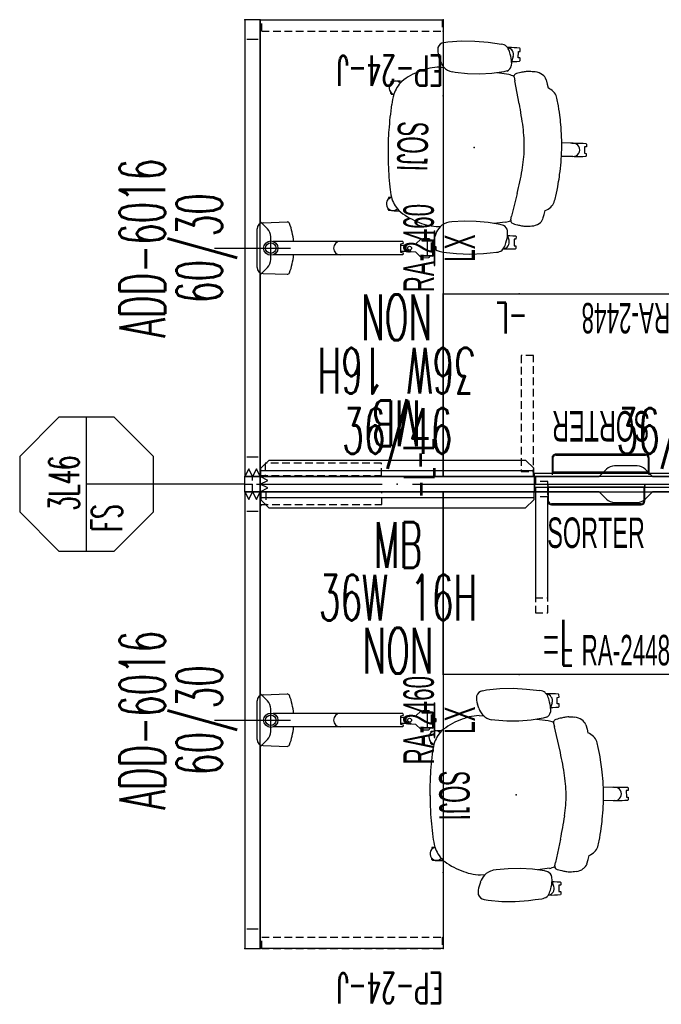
# Model space of a CAD drawing. Header units: inches. Extents: x 10 to 684, y -49 to 81.
# Tile 1 of 256: x 10 to 94, y -49 to 81. Entities that reach past the tile are written whole.
import ezdxf
from ezdxf.enums import TextEntityAlignment as Align

# ---------------------------------------------------------------- set-up
doc = ezdxf.new("R2010")
doc.units = ezdxf.units.IN
doc.header["$MEASUREMENT"] = 0
for name, pattern in [('DASHED', [0.8, 0.5, -0.3]), ('DASHEDX2', [1.5, 1, -0.5]), ('DOT', [1, 0.5, 0.5])]:
    doc.linetypes.add(name, pattern=pattern)
for name, color, linetype in [('A-FURN-P-COMP', 86, 'Continuous'), ('A-FURN-P-COMP-TEXT2', 86, 'Continuous'), ('A-FURN-P-COMP-TEXT_UTEXT', 7, 'Continuous'), ('A-FURN-P-ORGN', 86, 'Continuous'), ('A-FURN-P-ORGN-TEXT2', 86, 'Continuous'), ('A-FURN-P-PNLS', 5, 'Continuous'), ('A-FURN-P-PNLS-CON', 104, 'Continuous'), ('A-FURN-P-PNLS-CON-SYMBOL', 104, 'Continuous'), ('A-FURN-P-PNLS-CON-TEXT2', 104, 'Continuous'), ('A-FURN-P-PNLS-POWR', 230, 'Continuous'), ('A-FURN-P-PNLS-TEXT2', 5, 'Continuous'), ('A-FURN-P-SEAT', 12, 'Continuous'), ('A-FURN-P-SEAT-TEXT2', 12, 'Continuous'), ('A-FURN-P-TEXT_UTEXT', 7, 'Continuous'), ('A-FURN-P-VISUAL', 86, 'Continuous'), ('A-FURN-P-VISUAL-TEXT2', 86, 'Continuous'), ('A-FURN-P-VISUAL-TEXT3', 86, 'Continuous'), ('A-FURN-P-WKSF', 1, 'Continuous'), ('A-FURN-P-WKSF-ACC', 202, 'Continuous'), ('A-FURN-P-WKSF-ACC-TEXT2', 202, 'Continuous'), ('A-FURN-P-WKSF-SUPPORT', 202, 'Continuous'), ('A-FURN-P-WKSF-SUPPORT-TEXT2', 202, 'Continuous'), ('A-FURN-P-WKSF-TEXT2', 1, 'Continuous'), ('PSATTR', 7, 'Continuous')]:
    doc.layers.add(name, color=color, linetype=linetype)
doc.styles.add('0', font='TXT')
doc.styles.add('CAD_FNT', font='TXT.SHX', dxfattribs={"width": 0.6})
doc.styles.add('PMSymText', font='txt.shx', dxfattribs={"width": 0.65})
doc.styles.get("Standard").update_dxf_attribs({"font": 'arial.ttf'})

# ---------------------------------------------------------------- blocks, each defined once
blk = doc.blocks.new('FPW-3XX-B-2D')
at = {"layer": 'A-FURN-P-PNLS', "linetype": 'Continuous'}
for p, q in [((0, 2), (0, 0)), ((36, 2), (0, 2)), ((36, 0), (36, 2)), ((0, 0), (36, 0))]:
    blk.add_line(p, q, dxfattribs=at)
at = {"layer": 'A-FURN-P-PNLS'}
for p in [(0, 2), (36, 2), (0, 0), (0, 0), (18, 1), (36, 0)]:
    blk.add_point(p, dxfattribs=at)
at = {"layer": 'A-FURN-P-PNLS-POWR'}
for p, q in [((0, 1), (16, 1)), ((20, 1), (36, 1))]:
    blk.add_line(p, q, dxfattribs=at)
for p in [(4.05, 2), (31.95, 2), (4.05, 0), (31.95, 0)]:
    blk.add_point(p, dxfattribs=at)
at = {"layer": 'A-FURN-P-PNLS-TEXT2', "linetype": 'Continuous', "style": 'CAD_FNT', "width": 0.55, "flags": 8}
blk.add_attdef('ITEXT2', text='', height=6, dxfattribs=at).set_placement((18, 8), align=Align.MIDDLE_CENTER)
at = {"layer": 'A-FURN-P-TEXT_UTEXT', "style": 'PMSymText', "width": 0.65, "flags": 8}
for tag, p in [('PSUT1', (16.99, -7.3)), ('PSUT3', (16.99, -19.3))]:
    blk.add_attdef(tag, text='', height=4, dxfattribs=at).set_placement(p, align=Align.CENTER)
at = {"layer": 'A-FURN-P-TEXT_UTEXT', "style": 'PMSymText', "width": 0.65}
blk.add_attdef('PSUT2', text='', height=4, dxfattribs=at).set_placement((16.99, -13.3), align=Align.CENTER)
at = {"layer": 'PSATTR', "flags": 1}
for tag in ['PSON', 'PSMC', 'PSDH', 'PSPN', 'PSQT', 'PSEC', 'PST5', 'PST4', 'PST3', 'PST2', 'PST1']:
    blk.add_attdef(tag, text='', height=1, dxfattribs=at).set_placement((0, 0), align=Align.TOP_CENTER)
blk = doc.blocks.new('FNW-5XX-B-2D')
at = {"layer": 'A-FURN-P-PNLS', "linetype": 'Continuous'}
for p, q in [((0, 2), (0, 0)), ((60, 2), (0, 2)), ((60, 0), (60, 2)), ((0, 0), (60, 0))]:
    blk.add_line(p, q, dxfattribs=at)
at = {"layer": 'A-FURN-P-PNLS'}
for p in [(0, 2), (60, 2), (0, 0), (0, 0), (60, 0)]:
    blk.add_point(p, dxfattribs=at)
at = {"layer": 'A-FURN-P-PNLS-TEXT2', "linetype": 'Continuous', "style": 'CAD_FNT', "width": 0.55, "flags": 8}
blk.add_attdef('ITEXT2', text='', height=6, dxfattribs=at).set_placement((30, 8), align=Align.MIDDLE_CENTER)
at = {"layer": 'A-FURN-P-TEXT_UTEXT', "style": 'PMSymText', "width": 0.65, "flags": 8}
for tag, p in [('PSUT1', (28.99, -7.3)), ('PSUT3', (28.99, -19.3))]:
    blk.add_attdef(tag, text='', height=4, dxfattribs=at).set_placement(p, align=Align.CENTER)
at = {"layer": 'A-FURN-P-TEXT_UTEXT', "style": 'PMSymText', "width": 0.65}
blk.add_attdef('PSUT2', text='', height=4, dxfattribs=at).set_placement((28.99, -13.3), align=Align.CENTER)
at = {"layer": 'PSATTR', "flags": 1}
for tag in ['PSON', 'PSMC', 'PSDH', 'PSPN', 'PSQT', 'PSEC', 'PST5', 'PST4', 'PST3', 'PST2', 'PST1']:
    blk.add_attdef(tag, text='', height=1, dxfattribs=at).set_placement((0, 0), align=Align.TOP_CENTER)
blk = doc.blocks.new('E2XS-XX-2D')
at = {"layer": 'A-FURN-P-PNLS-CON'}
for p, q in [((0, 2), (-1, 1.5)), ((-1, 1.5), (0, 1)), ((0, 2), (2, 2)), ((0, 2), (0, 0)), ((2, 0), (2, 2)), ((3, 1.5), (2, 2)), ((2, 1), (3, 1.5)), ((0, 1), (-1, 0.5)), ((-1, 0.5), (0, 0)), ((0, 0), (0.5, -1)), ((0, 0), (2, 0)), ((0.5, -1), (1, 0)), ((1, 0), (1.5, -1)), ((1.5, -1), (2, 0)), ((3, 0.5), (2, 1)), ((2, 0), (3, 0.5))]:
    blk.add_line(p, q, dxfattribs=at)
at = {"layer": 'A-FURN-P-PNLS-CON', "linetype": 'DASHEDX2'}
for p, q in [((1, 2), (1, 0)), ((0, 1), (2, 1))]:
    blk.add_line(p, q, dxfattribs=at)
at = {"layer": 'A-FURN-P-PNLS-CON'}
for p in [(0, 2), (2, 2), (0, 0), (0, 0), (0, 0), (0, 0), (2, 0)]:
    blk.add_point(p, dxfattribs=at)
at = {"layer": 'A-FURN-P-PNLS-CON-SYMBOL'}
for p, q in [((-2.64, 31.56), (-7.78, 26.42)), ((4.64, 31.56), (-2.64, 31.56)), ((9.78, 26.42), (4.64, 31.56)), ((-7.78, 26.42), (-7.78, 19.14)), ((9.78, 19.14), (9.78, 26.42)), ((-7.78, 22.78), (9.78, 22.78)), ((1, 2), (1, 22.78)), ((-7.78, 19.14), (-2.64, 14)), ((4.64, 14), (9.78, 19.14)), ((-2.64, 14), (4.64, 14))]:
    blk.add_line(p, q, dxfattribs=at)
at = {"layer": 'A-FURN-P-PNLS-CON-TEXT2', "style": 'CAD_FNT', "width": 0.55, "flags": 8}
for tag, p in [('ITEXT2', (1.13, 25.75)), ('ITEXT3', (-3.45, 20.12)), ('ITEXT4', (5.35, 20.12))]:
    blk.add_attdef(tag, text='', height=4, dxfattribs=at).set_placement(p, align=Align.MIDDLE_CENTER)
at = {"layer": 'A-FURN-P-TEXT_UTEXT', "style": 'PMSymText', "width": 0.65, "flags": 8}
for tag, p in [('PSUT1', (0.95, -7.3)), ('PSUT3', (0.95, -19.3))]:
    blk.add_attdef(tag, text='', height=4, dxfattribs=at).set_placement(p, align=Align.CENTER)
at = {"layer": 'A-FURN-P-TEXT_UTEXT', "style": 'PMSymText', "width": 0.65}
blk.add_attdef('PSUT2', text='', height=4, dxfattribs=at).set_placement((0.95, -13.3), align=Align.CENTER)
at = {"layer": 'PSATTR', "flags": 1}
for tag in ['PSON', 'PSMC', 'PSDH', 'PSPN', 'PSQT', 'PSEC', 'PST5', 'PST4', 'PST3', 'PST2', 'PST1']:
    blk.add_attdef(tag, text='', height=1, dxfattribs=at).set_placement((0, 0), align=Align.TOP_CENTER)
blk = doc.blocks.new('EAG-5XX-2D')
at = {"layer": 'A-FURN-P-PNLS', "linetype": 'Continuous'}
for p, q in [((0, 2), (0, 0)), ((60, 2), (0, 2)), ((2.59, 1.75), (2.59, 0.25)), ((57.41, 0.25), (57.41, 1.75)), ((60, 0), (60, 2)), ((0, 0), (60, 0))]:
    blk.add_line(p, q, dxfattribs=at)
blk.add_lwpolyline([(30, 6), (30, -4)], dxfattribs=at)
at = {"layer": 'A-FURN-P-PNLS'}
for p in [(0, 2), (60, 2), (0, 0), (0, 0), (60, 0)]:
    blk.add_point(p, dxfattribs=at)
at = {"layer": 'A-FURN-P-PNLS-TEXT2', "linetype": 'Continuous', "style": 'CAD_FNT', "width": 0.55, "flags": 8}
blk.add_attdef('ITEXT2', text='', height=6, dxfattribs=at).set_placement((30, 15.46), align=Align.MIDDLE_CENTER)
at = {"layer": 'A-FURN-P-TEXT_UTEXT', "style": 'PMSymText', "width": 0.65, "flags": 8}
for tag, p in [('PSUT1', (28.99, -10)), ('PSUT3', (28.99, -22))]:
    blk.add_attdef(tag, text='', height=4, dxfattribs=at).set_placement(p, align=Align.CENTER)
at = {"layer": 'A-FURN-P-TEXT_UTEXT', "style": 'PMSymText', "width": 0.65}
blk.add_attdef('PSUT2', text='', height=4, dxfattribs=at).set_placement((28.99, -16), align=Align.CENTER)
at = {"layer": 'PSATTR', "flags": 1}
for tag in ['PSON', 'PSMC', 'PSDH', 'PSPN', 'PSQT', 'PSEC', 'PST5', 'PST4', 'PST3', 'PST2', 'PST1']:
    blk.add_attdef(tag, text='', height=1, dxfattribs=at).set_placement((0, 0), align=Align.TOP_CENTER)
blk = doc.blocks.new('WURA-2460-JA-2D')
at = {"layer": 'A-FURN-P-WKSF'}
for p, q in [((26.5, 0), (0, 0)), ((0, -24), (0, 0)), ((26.5, 0), (27.46, -0.96)), ((33.5, 0), (32.54, -0.96)), ((60, 0), (33.5, 0)), ((60, 0), (60, -24)), ((28.52, -1.4), (31.48, -1.4)), ((60, -24), (0, -24))]:
    blk.add_line(p, q, dxfattribs=at)
for centre, start, end in [((28.52, 0.1), 225, 270), ((31.48, 0.1), 270, 315)]:
    blk.add_arc(centre, 1.5, start, end, dxfattribs=at)
for p in [(0, 0), (60, 0), (0, -24), (10, -24), (50, -24), (60, -24)]:
    blk.add_point(p, dxfattribs=at)
at = {"layer": 'A-FURN-P-COMP-TEXT_UTEXT', "style": 'PMSymText', "width": 0.65, "flags": 8}
for tag, p in [('PSUT1', (28.99, -30)), ('PSUT3', (28.99, -42))]:
    blk.add_attdef(tag, text='', height=4, dxfattribs=at).set_placement(p, align=Align.CENTER)
at = {"layer": 'A-FURN-P-COMP-TEXT_UTEXT', "style": 'PMSymText', "width": 0.65}
blk.add_attdef('PSUT2', text='', height=4, dxfattribs=at).set_placement((28.99, -36), align=Align.CENTER)
at = {"layer": 'A-FURN-P-WKSF-TEXT2', "style": '0', "width": 0.55, "flags": 8}
blk.add_attdef('ITEXT2', text='', height=4, dxfattribs=at).set_placement((30, -24), align=Align.BOTTOM_CENTER)
at = {"layer": 'PSATTR', "flags": 1}
for tag in ['PSON', 'PSMC', 'PSDH', 'PSPN', 'PSQT', 'PSEC', 'PST5', 'PST4', 'PST3', 'PST2', 'PST1']:
    blk.add_attdef(tag, text='', height=1, dxfattribs=at).set_placement((0, 0), align=Align.TOP_CENTER)
blk = doc.blocks.new('WURA-2448-JA-2D')
at = {"layer": 'A-FURN-P-WKSF'}
for p, q in [((20.5, 0), (0, 0)), ((0, -24), (0, 0)), ((20.5, 0), (21.46, -0.96)), ((27.5, 0), (26.54, -0.96)), ((48, 0), (27.5, 0)), ((48, 0), (48, -24)), ((22.52, -1.4), (25.48, -1.4)), ((48, -24), (0, -24))]:
    blk.add_line(p, q, dxfattribs=at)
for centre, start, end in [((22.52, 0.1), 225, 270), ((25.48, 0.1), 270, 315)]:
    blk.add_arc(centre, 1.5, start, end, dxfattribs=at)
for p in [(0, 0), (48, 0), (0, -24), (10, -24), (38, -24), (48, -24)]:
    blk.add_point(p, dxfattribs=at)
at = {"layer": 'A-FURN-P-COMP-TEXT_UTEXT', "style": 'PMSymText', "width": 0.65, "flags": 8}
for tag, p in [('PSUT1', (22.99, -30)), ('PSUT3', (22.99, -42))]:
    blk.add_attdef(tag, text='', height=4, dxfattribs=at).set_placement(p, align=Align.CENTER)
at = {"layer": 'A-FURN-P-COMP-TEXT_UTEXT', "style": 'PMSymText', "width": 0.65}
blk.add_attdef('PSUT2', text='', height=4, dxfattribs=at).set_placement((22.99, -36), align=Align.CENTER)
at = {"layer": 'A-FURN-P-WKSF-TEXT2', "style": '0', "width": 0.55, "flags": 8}
blk.add_attdef('ITEXT2', text='', height=4, dxfattribs=at).set_placement((24, -24), align=Align.BOTTOM_CENTER)
at = {"layer": 'PSATTR', "flags": 1}
for tag in ['PSON', 'PSMC', 'PSDH', 'PSPN', 'PSQT', 'PSEC', 'PST5', 'PST4', 'PST3', 'PST2', 'PST1']:
    blk.add_attdef(tag, text='', height=1, dxfattribs=at).set_placement((0, 0), align=Align.TOP_CENTER)
blk = doc.blocks.new('HNAM-36XX-2D')
at = {"layer": 'A-FURN-P-VISUAL'}
for p, q in [((35.93, 0), (0.07, 0)), ((0.07, 0), (0.07, -1.08)), ((35.93, -0.79), (0.07, -0.79)), ((0.07, -1.08), (1.15, -2.09)), ((35.93, -1.08), (34.84, -2.09)), ((35.93, 0), (35.93, -1.08)), ((1.15, -2.09), (34.84, -2.09))]:
    blk.add_line(p, q, dxfattribs=at)
blk.add_point((0, 0), dxfattribs=at)
at = {"layer": 'A-FURN-P-TEXT_UTEXT', "style": 'PMSymText', "width": 0.65, "flags": 8}
for tag, p in [('PSUT1', (16.96, -29.89)), ('PSUT3', (16.96, -41.89))]:
    blk.add_attdef(tag, text='', height=4, dxfattribs=at).set_placement(p, align=Align.CENTER)
at = {"layer": 'A-FURN-P-TEXT_UTEXT', "style": 'PMSymText', "width": 0.65}
blk.add_attdef('PSUT2', text='', height=4, dxfattribs=at).set_placement((16.96, -35.89), align=Align.CENTER)
at = {"layer": 'A-FURN-P-VISUAL-TEXT2', "linetype": 'Continuous', "style": 'CAD_FNT', "width": 0.55, "flags": 8}
blk.add_attdef('ITEXT2', text='', height=6, dxfattribs=at).set_placement((18.09, -6.99), align=Align.MIDDLE_CENTER)
at = {"layer": 'A-FURN-P-VISUAL-TEXT3', "linetype": 'Continuous', "style": 'CAD_FNT', "width": 0.55, "flags": 8}
for tag, p in [('ITEXT3', (18.09, -13.89)), ('ITEXT4', (18.09, -20.89))]:
    blk.add_attdef(tag, text='', height=6, dxfattribs=at).set_placement(p, align=Align.MIDDLE_CENTER)
at = {"layer": 'PSATTR', "flags": 1}
for tag in ['PSON', 'PSMC', 'PSDH', 'PSPN', 'PSQT', 'PSEC', 'PST5', 'PST4', 'PST3', 'PST2', 'PST1']:
    blk.add_attdef(tag, text='', height=1, dxfattribs=at).set_placement((0, 0), align=Align.TOP_CENTER)
blk = doc.blocks.new('HGRY-3616-2D')
at = {"layer": 'A-FURN-P-ORGN'}
for p, q in [((0, 0), (36, 0)), ((36, -0.44), (0, -0.44))]:
    blk.add_line(p, q, dxfattribs=at)
for points in [[(0, 0), (0, -0.44)], [(0, 0), (0, -0.44)], [(36, 0), (36, -0.44)]]:
    blk.add_lwpolyline(points, dxfattribs=at)
for p in [(0, 0), (36, 0)]:
    blk.add_point(p, dxfattribs=at)
at = {"layer": 'A-FURN-P-COMP-TEXT_UTEXT', "style": 'PMSymText', "width": 0.65, "flags": 8}
for tag, p in [('PSUT1', (16.99, -12.44)), ('PSUT3', (16.99, -24.44))]:
    blk.add_attdef(tag, text='', height=4, dxfattribs=at).set_placement(p, align=Align.CENTER)
at = {"layer": 'A-FURN-P-COMP-TEXT_UTEXT', "style": 'PMSymText', "width": 0.65}
blk.add_attdef('PSUT2', text='', height=4, dxfattribs=at).set_placement((16.99, -18.44), align=Align.CENTER)
at = {"layer": 'A-FURN-P-ORGN-TEXT2', "linetype": 'DOT', "style": 'CAD_FNT', "width": 0.55, "flags": 8}
blk.add_attdef('ITEXT2', text='', height=4, dxfattribs=at).set_placement((18, -2.44), align=Align.TOP_CENTER)
at = {"layer": 'PSATTR', "flags": 1}
for tag in ['PSON', 'PSMC', 'PSDH', 'PSPN', 'PSQT', 'PSEC', 'PST5', 'PST4', 'PST3', 'PST2', 'PST1']:
    blk.add_attdef(tag, text='', height=1, dxfattribs=at).set_placement((0, 0), align=Align.TOP_CENTER)
blk = doc.blocks.new('ZXFS-2400-LNEJ-2D')
at = {"layer": 'A-FURN-P-WKSF-SUPPORT', "linetype": 'DASHEDX2'}
for p, q in [((0, -0.2), (1.5, -0.2)), ((0, -0.2), (0, -23.88)), ((1.5, -0.2), (1.5, -23.88)), ((1.5, -23.88), (0, -23.88))]:
    blk.add_line(p, q, dxfattribs=at)
at = {"layer": 'A-FURN-P-WKSF-SUPPORT'}
for p in [(0, 0), (0.75, 0), (1.5, 0), (0, -24), (0.75, -24), (1.5, -24)]:
    blk.add_point(p, dxfattribs=at)
at = {"layer": 'A-FURN-P-TEXT_UTEXT', "style": 'PMSymText', "width": 0.65, "flags": 8}
for tag, p in [('PSUT1', (-2.66, -30)), ('PSUT3', (-2.66, -42))]:
    blk.add_attdef(tag, text='', height=4, dxfattribs=at).set_placement(p, align=Align.CENTER)
at = {"layer": 'A-FURN-P-TEXT_UTEXT', "style": 'PMSymText', "width": 0.65}
blk.add_attdef('PSUT2', text='', height=4, dxfattribs=at).set_placement((-2.66, -36), align=Align.CENTER)
at = {"layer": 'A-FURN-P-WKSF-SUPPORT-TEXT2', "linetype": 'Continuous', "style": 'CAD_FNT', "width": 0.55, "flags": 8}
blk.add_attdef('ITEXT2', text='', height=4, rotation=90, dxfattribs=at).set_placement((-2, -24), align=Align.BOTTOM_LEFT)
at = {"layer": 'PSATTR', "flags": 1}
for tag in ['PSON', 'PSMC', 'PSDH', 'PSPN', 'PSQT', 'PSEC', 'PST5', 'PST4', 'PST3', 'PST2', 'PST1']:
    blk.add_attdef(tag, text='', height=1, dxfattribs=at).set_placement((0, 0), align=Align.TOP_CENTER)
blk = doc.blocks.new('ZEBD-1600-PL-2D')
at = {"layer": 'A-FURN-P-WKSF-SUPPORT', "linetype": 'DASHEDX2'}
for p, q in [((0.12, 0), (0.12, -15.91)), ((1.74, -0.67), (0.12, -0.67)), ((1.74, -15.91), (1.74, -0.67)), ((0.12, -15.91), (1.74, -15.91))]:
    blk.add_line(p, q, dxfattribs=at)
at = {"layer": 'A-FURN-P-WKSF-SUPPORT'}
blk.add_point((0, 0), dxfattribs=at)
at = {"layer": 'A-FURN-P-TEXT_UTEXT', "style": 'PMSymText', "width": 0.65, "flags": 8}
for tag, p in [('PSUT1', (5.32, -41)), ('PSUT3', (5.32, -53))]:
    blk.add_attdef(tag, text='', height=4, dxfattribs=at).set_placement(p, align=Align.CENTER)
at = {"layer": 'A-FURN-P-TEXT_UTEXT', "style": 'PMSymText', "width": 0.65}
blk.add_attdef('PSUT2', text='', height=4, dxfattribs=at).set_placement((5.32, -47), align=Align.CENTER)
at = {"layer": 'A-FURN-P-WKSF-SUPPORT-TEXT2', "linetype": 'DASHED', "style": 'CAD_FNT', "width": 0.55, "flags": 8}
blk.add_attdef('ITEXT2', text='', height=4, dxfattribs=at).set_placement((0.93, -24), align=Align.BOTTOM_LEFT)
at = {"layer": 'PSATTR', "flags": 1}
for tag in ['PSON', 'PSMC', 'PSDH', 'PSPN', 'PSQT', 'PSEC', 'PST5', 'PST4', 'PST3', 'PST2', 'PST1']:
    blk.add_attdef(tag, text='', height=1, dxfattribs=at).set_placement((0, 0), align=Align.TOP_CENTER)
blk = doc.blocks.new('45-241-026-2D')
at = {"layer": 'A-FURN-P-WKSF-ACC'}
for p, q in [((-2.54, 1.8), (2.54, 1.8)), ((-3.34, 1.02), (-3.44, -2.15)), ((3.34, 1.02), (3.44, -2.15)), ((-0.89, -9.11), (-0.89, -0.32)), ((0.89, -9.11), (0.89, -0.32)), ((-0.89, -17.33), (-0.89, -9.11)), ((0.89, -17.33), (0.89, -9.11)), ((-0.6, -17.39), (-0.89, -17.33)), ((-0.53, -17.01), (-0.6, -17.39)), ((-0.55, -19.04), (-0.5, -17.88)), ((0.53, -17.01), (-0.53, -17.01)), ((-0.4, -17.61), (-0.5, -17.88)), ((-0.4, -17.01), (-0.4, -17.61)), ((0.4, -17.01), (0.4, -17.61)), ((0.4, -17.61), (0.5, -17.88)), ((0.55, -19.04), (0.5, -17.88)), ((0.6, -17.39), (0.53, -17.01)), ((0.89, -17.33), (0.6, -17.39)), ((-0.55, -19.04), (-1.19, -19.68)), ((0.55, -19.04), (1.19, -19.68)), ((-1.19, -19.68), (-1.27, -19.99)), ((-1.27, -19.99), (-1.25, -20.76)), ((-1.05, -21.21), (-1.05, -19.82)), ((-1.05, -19.82), (-0.95, -19.82)), ((-0.95, -19.82), (-0.95, -21.21)), ((-0.95, -20.57), (0.95, -20.57)), ((1.05, -19.82), (0.95, -19.82)), ((0.95, -19.82), (0.95, -21.21)), ((1.05, -21.21), (1.05, -19.82)), ((1.19, -19.68), (1.27, -19.99)), ((1.27, -19.99), (1.25, -20.76)), ((2.26, -21.43), (-2.26, -21.43)), ((-2.26, -21.43), (-2.26, -21.51)), ((-2.26, -21.51), (2.26, -21.51)), ((-1.25, -20.76), (-1.2, -20.82)), ((-1.2, -20.82), (-1.1, -20.85)), ((-1.1, -20.85), (-1.05, -20.82)), ((0.93, -21.24), (-0.93, -21.24)), ((-0.93, -21.34), (0.93, -21.34)), ((-0.16, -21.34), (-0.16, -21.43)), ((-0.16, -21.51), (-0.16, -21.7)), ((-0.16, -21.7), (0.16, -21.7)), ((0.16, -21.43), (0.16, -21.34)), ((0.16, -21.7), (0.16, -21.51)), ((1.1, -20.85), (1.05, -20.82)), ((1.2, -20.82), (1.1, -20.85)), ((1.25, -20.76), (1.2, -20.82)), ((2.26, -21.43), (2.26, -21.51))]:
    blk.add_line(p, q, dxfattribs=at)
for centre, radius in [((0, 0), 0.942), ((0, 0), 0.688), ((0, -18.22), 0.25)]:
    blk.add_circle(centre, radius, dxfattribs=at)
for centre, radius, start, end in [((-2.54, 1), 0.8, 90, 178.2264), ((2.54, 1), 0.8, 1.7736, 90), ((-3.13, -2.16), 0.312, 178.2264, 249.6134), ((0, 6.25), 9.29, 249.6134, 264.5329), ((0, 6.25), 9.29, 275.4671, 290.3866), ((3.13, -2.16), 0.312, 290.3866, 1.7736), ((0, -9.11), 0.885, 0, 180), ((0, -18.22), 0.516, 8.3523, 171.6477), ((-0.93, -21.21), 0.127, 180, 270), ((-0.93, -21.21), 0.029, 180, 270), ((0.93, -21.21), 0.127, 270, 0), ((0.93, -21.21), 0.029, 270, 0)]:
    blk.add_arc(centre, radius, start, end, dxfattribs=at)
blk.add_point((0, 0), dxfattribs=at)
at = {"layer": 'A-FURN-P-TEXT_UTEXT', "style": 'PMSymText', "width": 0.65, "flags": 8}
for tag, p in [('PSUT1', (0, -33.22)), ('PSUT3', (0, -45.22))]:
    blk.add_attdef(tag, text='', height=4, dxfattribs=at).set_placement(p, align=Align.CENTER)
at = {"layer": 'A-FURN-P-TEXT_UTEXT', "style": 'PMSymText', "width": 0.65}
blk.add_attdef('PSUT2', text='', height=4, dxfattribs=at).set_placement((0, -39.22), align=Align.CENTER)
at = {"layer": 'A-FURN-P-WKSF-ACC-TEXT2', "style": '0', "width": 0.55, "flags": 8}
blk.add_attdef('ITEXT2', text='', height=4, dxfattribs=at).set_placement((0, -24.81), align=Align.MIDDLE_CENTER)
at = {"layer": 'PSATTR', "flags": 1}
for tag in ['PSON', 'PSMC', 'PSDH', 'PSPN', 'PSQT', 'PSEC', 'PST5', 'PST4', 'PST3', 'PST2', 'PST1']:
    blk.add_attdef(tag, text='', height=1, dxfattribs=at).set_placement((0, 0), align=Align.TOP_CENTER)
blk = doc.blocks.new('SJT-XX-4-2D')
at = {"layer": 'A-FURN-P-SEAT'}
for p, q in [((-5.75, 13.11, 0), (-5.69, 13.19, 0)), ((-5.75, 12.78, 0), (-5.75, 13.11, 0)), ((-5.69, 13.19, 0), (-5.31, 13.22, 0)), ((-5.31, 13.22, 0), (-4.94, 13.23, 0)), ((-4.94, 13.23, 0), (-4.57, 13.24, 0)), ((-4.57, 13.24, 0), (-4.19, 13.23, 0)), ((-4.19, 13.23, 0), (-4.09, 13.23, 0)), ((-2.38, 13.78), (-3.25, 13.67)), ((-1.51, 13.89), (-2.38, 13.78)), ((0.25, 14), (-1.51, 13.89)), ((2.01, 13.97), (0.25, 14)), ((3.77, 13.81), (2.01, 13.97)), ((4.3, 13.71), (3.77, 13.81)), ((-5.73, 12.76, 0), (-5.75, 12.78, 0)), ((-5.75, 11.89, 0), (-5.73, 11.91, 0)), ((-5.75, 11.56, 0), (-5.75, 11.89, 0)), ((-5.51, 12.76, 0), (-5.73, 12.76, 0)), ((-5.73, 11.91, 0), (-5.51, 11.91, 0)), ((-5.51, 11.91, 0), (-5.51, 12.76, 0)), ((-4.84, 12.06), (-4.62, 11.39)), ((4.79, 11.42), (4.96, 11.94)), ((-5.69, 11.48, 0), (-5.75, 11.56, 0)), ((-5.31, 11.45, 0), (-5.69, 11.48, 0)), ((-4.91, 11.44, 0), (-5.31, 11.45, 0)), ((-4.64, 11.43), (-4.91, 11.44, 0)), ((-4.63, 11.29), (-4.6, 10.84)), ((-9.22, 9.12), (-9.39, 8.56)), ((-5.01, 9.37), (-5.11, 8.91)), ((-4.31, 9.68), (-2.78, 9.89)), ((-4.08, 10.16), (-3.65, 10.02)), ((-3.65, 10.02), (-2.07, 9.78)), ((-2.07, 9.78), (-0.47, 9.68)), ((-0.47, 9.68), (1.12, 9.69)), ((1.12, 9.69), (2.71, 9.82)), ((2.71, 9.82), (3.12, 9.88)), ((-9.39, 8.56), (-9.51, 8.06)), ((-5.78, 5.88), (-5.11, 8.91)), ((9.94, 8.53, 0), (9.65, 8.53)), ((9.98, 8.33), (9.9, 8.27)), ((10.31, 8.53, 0), (9.94, 8.53, 0)), ((10.69, 8.51, 0), (10.31, 8.53, 0)), ((11.06, 8.48, 0), (10.69, 8.51, 0)), ((11.12, 8.4, 0), (11.06, 8.48, 0)), ((11.12, 8.4, 0), (11.12, 8.24, 0)), ((11, 6.92), (10.74, 6.72)), ((11.06, 6.78, 0), (10.78, 6.75, 0)), ((11.06, 6.78, 0), (11.12, 6.85, 0)), ((11.12, 6.85, 0), (11.12, 7.02, 0)), ((-14.71, 0.77), (-14.64, 0.85)), ((-14.71, 0.44), (-14.71, 0.77)), ((-14.69, 0.42), (-14.71, 0.44)), ((-14.47, 0.42), (-14.69, 0.42)), ((-14.64, 0.85), (-14.27, 0.88)), ((-14.47, -0.43), (-14.47, 0.42)), ((-14.27, 0.88), (-13.9, 0.9)), ((-13.9, 0.9), (-13.52, 0.9)), ((-13.52, 0.9), (-13.15, 0.9)), ((-13.15, 0.9), (-12.78, 0.88)), ((-12.97, 0.87), (-11.46, 0.89)), ((-12.78, 0.88), (-12.73, 0.87)), ((-14.71, -0.45), (-14.69, -0.43)), ((-14.71, -0.78), (-14.71, -0.45)), ((-14.64, -0.86), (-14.71, -0.78)), ((-14.69, -0.43), (-14.47, -0.43)), ((-14.27, -0.89), (-14.64, -0.86)), ((-13.87, -0.9), (-14.27, -0.89)), ((-13.52, -0.91), (-13.87, -0.9)), ((-13.15, -0.9), (-13.52, -0.91)), ((-12.78, -0.89), (-13.15, -0.9)), ((-12.97, -0.87), (-11.46, -0.89)), ((-12.78, -0.89), (-12.63, -0.87)), ((-5.78, -5.88), (-5.11, -8.91)), ((11, -6.92), (10.74, -6.72)), ((11.06, -6.78, 0), (10.78, -6.75, 0)), ((11.06, -6.78, 0), (11.12, -6.85, 0)), ((11.12, -6.85, 0), (11.12, -7.02, 0)), ((-9.39, -8.56), (-9.51, -8.06)), ((-9.22, -9.12), (-9.39, -8.56)), ((-5.01, -9.37), (-5.11, -8.91)), ((9.94, -8.53, 0), (9.66, -8.53, 0)), ((9.98, -8.33), (9.9, -8.27)), ((10.31, -8.53, 0), (9.94, -8.53, 0)), ((10.69, -8.51, 0), (10.31, -8.53, 0)), ((11.06, -8.48, 0), (10.69, -8.51, 0)), ((11.12, -8.4, 0), (11.06, -8.48, 0)), ((11.12, -8.4, 0), (11.12, -8.24, 0)), ((-4.31, -9.69), (-2.78, -9.89)), ((-4.08, -10.16), (-3.65, -10.02)), ((-3.65, -10.02), (-2.07, -9.78)), ((-2.07, -9.78), (-0.47, -9.68)), ((-0.47, -9.68), (1.12, -9.69)), ((1.12, -9.69), (2.71, -9.82)), ((2.71, -9.82), (3.12, -9.88)), ((-5.69, -11.48, 0), (-5.75, -11.56, 0)), ((-5.75, -11.56, 0), (-5.75, -11.89, 0)), ((-5.31, -11.45, 0), (-5.69, -11.48, 0)), ((-4.91, -11.44, 0), (-5.31, -11.45, 0)), ((-4.64, -11.43), (-4.91, -11.44, 0)), ((-4.84, -12.06), (-4.62, -11.39)), ((-4.63, -11.29), (-4.6, -10.84)), ((4.79, -11.42), (4.96, -11.94)), ((-5.75, -11.89, 0), (-5.73, -11.91, 0)), ((-5.73, -12.76, 0), (-5.75, -12.78, 0)), ((-5.75, -12.78, 0), (-5.75, -13.11, 0)), ((-5.73, -11.91, 0), (-5.51, -11.91, 0)), ((-5.51, -12.76, 0), (-5.73, -12.76, 0)), ((-5.51, -11.91, 0), (-5.51, -12.76, 0)), ((-5.75, -13.11, 0), (-5.69, -13.19, 0)), ((-5.69, -13.19, 0), (-5.31, -13.22, 0)), ((-5.31, -13.22, 0), (-4.94, -13.23, 0)), ((-4.94, -13.23, 0), (-4.57, -13.24, 0)), ((-4.57, -13.24, 0), (-4.19, -13.23, 0)), ((-4.19, -13.23, 0), (-4.09, -13.23, 0)), ((-2.38, -13.78), (-3.25, -13.67)), ((-1.51, -13.89), (-2.38, -13.78)), ((0.25, -14), (-1.51, -13.89)), ((2.01, -13.97), (0.25, -14)), ((3.77, -13.81), (2.01, -13.97)), ((4.3, -13.71), (3.77, -13.81))]:
    blk.add_line(p, q, dxfattribs=at)
for points in [[(4.76, 10.45), (4.19, 10.44)], [(4.76, -10.45), (4.19, -10.44)]]:
    blk.add_lwpolyline(points, dxfattribs=at)
for centre, radius, start, end in [((-4.01, 12.34), 0.871, 95.9406, 198.4921), ((-2.82, 12.28), 1.58, 135.5531, 162.7864), ((-3.05, 12.18), 1.51, 97.8581, 126.581), ((4.14, 12.75), 0.975, 16.5697, 80.3244), ((2.61, 12.73), 2.48, 341.4121, 6.9308), ((0.32, 11.02), 4.96, 163.9366, 176.898), ((-1.77, 11.71), 2.76, 157.9039, 165.6795), ((-3.7, 10.99), 0.917, 189.2879, 245.6775), ((2.74, 11.93), 2.08, 280.5464, 316.3748), ((1.4, 12.78), 3.66, 321.2148, 338.1794), ((4.54, 3.63), 6.83, 66.057, 88.1516), ((-8, 8.7), 1.3, 124.6686, 160.731), ((-7.68, 8.37), 1.75, 93.3493, 127.1252), ((-5.94, -11.86), 22.05, 92.7701, 94.7833), ((-6.91, 8.23), 1.94, 76.2445, 92.8573), ((-7.74, 2.3), 7.92, 76.575, 80.6271), ((-6.62, 6.12), 3.95, 67.8623, 79.4627), ((-5.43, 9.47), 0.429, 347.1608, 46.8066), ((-3.77, 6.88), 2.86, 100.8124, 115.4801), ((4.27, 1.83), 8.59, 50.6434, 69.2862), ((-8.22, 5.33), 3.02, 115.3262, 131.9917), ((6.59, 5.47), 4.33, 17.194, 43.8507), ((10.5, 7.63), 0.871, 305.5079, 126.4903), ((-2.78, 4.65), 8.19, 163.9375, 169.6164), ((-9.22, 6.47), 1.5, 132.6199, 162.5929), ((1.16, 4.41), 9.85, 5.9146, 13.7814), ((10.92, 1.36), 22.28, 167.6516, 171.8808), ((116.25, -18.35), 124.42, 168.7674, 170.2005), ((-30.75, 0.14), 42.05, 2.5669, 7.2119), ((3.51, 2.08), 14.84, 170.5612, 175.3294), ((8.55, 0.7), 20, 172.5599, 177.2801), ((27.09, -1.55), 33.72, 172.5502, 174.9675), ((18.85, 0), 30.33, 176.8835, 179.9973), ((20.7, -0.56), 27.28, 175.8649, 178.834), ((-8.86, 0.61), 20.16, 358.273, 4.019), ((-12.97, 0), 0.871, 89.5097, 270.4921), ((18.85, 0), 30.33, 180.0027, 183.1165), ((20.7, 0.56), 27.28, 181.166, 184.1351), ((-9.06, -0.61), 20.37, 355.9957, 1.7318), ((8.55, -0.7), 20, 182.7199, 187.4401), ((27.09, 1.55), 33.72, 185.0325, 187.4498), ((-30.75, -0.15), 42.05, 352.7881, 357.4331), ((3.51, -2.08), 14.84, 184.6706, 189.4388), ((116.25, 18.35), 124.42, 189.7995, 191.2326), ((10.92, -1.36), 22.28, 188.1192, 192.3484), ((-2.78, -4.65), 8.19, 190.3836, 196.0625), ((1.16, -4.41), 9.85, 346.2186, 354.0854), ((-9.22, -6.47), 1.5, 197.4071, 227.3801), ((-8.22, -5.33), 3.02, 228.0083, 244.6738), ((6.59, -5.48), 4.33, 316.1493, 342.806), ((10.5, -7.63), 0.871, 233.5097, 54.4921), ((4.27, -1.84), 8.59, 290.7138, 309.3566), ((-8, -8.7), 1.3, 199.269, 235.3314), ((-7.68, -8.37), 1.75, 232.8748, 266.6507), ((-5.94, 11.86), 22.05, 265.2167, 267.2299), ((-6.91, -8.23), 1.94, 267.1427, 283.7555), ((-7.74, -2.3), 7.92, 279.3729, 283.425), ((-6.62, -6.12), 3.95, 280.5373, 292.1377), ((-5.43, -9.47), 0.429, 313.1934, 12.8392), ((-3.77, -6.88), 2.86, 244.5199, 259.1876), ((-3.7, -10.99), 0.917, 114.3225, 170.7121), ((2.74, -11.93), 2.08, 43.6252, 79.4536), ((4.54, -3.63), 6.83, 271.8484, 293.943), ((0.32, -11.02), 4.96, 183.102, 196.0634), ((1.4, -12.78), 3.66, 21.8206, 38.7852), ((-4.01, -12.34), 0.871, 161.5079, 264.0594), ((-1.77, -11.71), 2.76, 194.3205, 202.0961), ((-2.82, -12.28), 1.58, 197.2136, 224.4469), ((2.61, -12.73), 2.48, 353.0692, 18.5879), ((-3.05, -12.18), 1.51, 233.419, 262.1419), ((4.14, -12.75), 0.975, 279.6756, 343.4303)]:
    blk.add_arc(centre, radius, start, end, dxfattribs=at)
blk.add_point((0, 0), dxfattribs=at)
at = {"layer": 'A-FURN-P-SEAT-TEXT2', "style": '0', "width": 0.55, "flags": 8}
blk.add_attdef('ITEXT2', text='', height=4, rotation=90, dxfattribs=at).set_placement((11.29, 0.01), align=Align.BOTTOM_CENTER)
at = {"layer": 'A-FURN-P-TEXT_UTEXT', "style": 'PMSymText', "width": 0.65, "flags": 8}
for tag, p in [('PSUT1', (-1.67, -20)), ('PSUT3', (-1.67, -32))]:
    blk.add_attdef(tag, text='', height=4, dxfattribs=at).set_placement(p, align=Align.CENTER)
at = {"layer": 'A-FURN-P-TEXT_UTEXT', "style": 'PMSymText', "width": 0.65}
blk.add_attdef('PSUT2', text='', height=4, dxfattribs=at).set_placement((-1.67, -26), align=Align.CENTER)
at = {"layer": 'PSATTR', "flags": 1}
for tag in ['PSON', 'PSMC', 'PSDH', 'PSPN', 'PSQT', 'PSEC', 'PST5', 'PST4', 'PST3', 'PST2', 'PST1']:
    blk.add_attdef(tag, text='', height=1, dxfattribs=at).set_placement((0, 0), align=Align.TOP_CENTER)
blk = doc.blocks.new('KUHS-0000-H-2D')
at = {"layer": 'A-FURN-P-COMP'}
for p, q in [((0, 0.21), (0, -0.34)), ((12.75, -0.34), (12.75, 0.21)), ((0, -0.34), (0, -2)), ((0.12, -0.34), (0.12, -0.12)), ((0.12, -0.12), (12.62, -0.12)), ((0.12, -2), (0.12, -0.34)), ((12.62, -0.12), (12.62, -0.34)), ((12.62, -0.34), (12.62, -2)), ((12.75, -2), (12.75, -0.34)), ((12.25, -2.38), (0.5, -2.38)), ((0.5, -2.5), (12.25, -2.5))]:
    blk.add_line(p, q, dxfattribs=at)
for centre, radius, start, end in [((0.5, -2), 0.5, 180, 270), ((0.5, -2), 0.375, 180, 270), ((12.25, -2), 0.5, 270, 0), ((12.25, -2), 0.375, 270, 0)]:
    blk.add_arc(centre, radius, start, end, dxfattribs=at)
for p in [(0, 0), (12.75, 0)]:
    blk.add_point(p, dxfattribs=at)
at = {"layer": 'A-FURN-P-COMP-TEXT2', "width": 0.55, "flags": 8}
blk.add_attdef('ITEXT2', text='', height=4, dxfattribs=at).set_placement((6.35, -6.16), align=Align.MIDDLE_CENTER)
at = {"layer": 'A-FURN-P-TEXT_UTEXT', "style": 'PMSymText', "width": 0.65, "flags": 8}
for tag, p in [('PSUT1', (5.37, -15.34)), ('PSUT3', (5.37, -27.34))]:
    blk.add_attdef(tag, text='', height=4, dxfattribs=at).set_placement(p, align=Align.CENTER)
at = {"layer": 'A-FURN-P-TEXT_UTEXT', "style": 'PMSymText', "width": 0.65}
blk.add_attdef('PSUT2', text='', height=4, dxfattribs=at).set_placement((5.37, -21.34), align=Align.CENTER)
at = {"layer": 'PSATTR', "flags": 1}
for tag in ['PSON', 'PSMC', 'PSDH', 'PSPN', 'PSQT', 'PSEC', 'PST5', 'PST4', 'PST3', 'PST2', 'PST1']:
    blk.add_attdef(tag, text='', height=1, dxfattribs=at).set_placement((0, 0), align=Align.TOP_CENTER)

msp = doc.modelspace()

# ---------------------------------------------------------------- block references
ref = msp.add_blockref('EAG-5XX-2D', (41.4, 20.67), dxfattribs=dict(rotation=90.00000000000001))
ref.add_attrib('ITEXT2', 'ADD-6016', dxfattribs={"layer": 'A-FURN-P-PNLS-TEXT2', "linetype": 'Continuous', "height": 6, "rotation": 90, "style": 'CAD_FNT', "width": 0.55}).set_placement((25.95, 50.67), align=Align.MIDDLE_CENTER)
ref = msp.add_blockref('FNW-5XX-B-2D', (41.4, 20.67), dxfattribs=dict(rotation=90.00000000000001))
ref.add_attrib('ITEXT2', '60/30', dxfattribs={"layer": 'A-FURN-P-PNLS-TEXT2', "linetype": 'Continuous', "height": 6, "rotation": 90, "style": 'CAD_FNT', "width": 0.55}).set_placement((33.4, 50.67), align=Align.MIDDLE_CENTER)
ref = msp.add_blockref('WURA-2460-JA-2D', (41.4, 20.67), dxfattribs=dict(rotation=90.00000000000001))
ref.add_attrib('ITEXT2', 'RA-2460', dxfattribs={"layer": 'A-FURN-P-WKSF-TEXT2', "height": 4, "rotation": 90, "style": '0', "width": 0.55}).set_placement((65.4, 50.67), align=Align.BOTTOM_CENTER)
ref = msp.add_blockref('ZXFS-2400-LNEJ-2D', (41.4, 79.17), dxfattribs=dict(rotation=90.00000000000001))
ref.add_attrib('ITEXT2', 'EP-24-J', dxfattribs={"layer": 'A-FURN-P-WKSF-SUPPORT-TEXT2', "linetype": 'Continuous', "height": 4, "rotation": 180, "style": 'CAD_FNT', "width": 0.55}).set_placement((65.4, 77.17), align=Align.BOTTOM_LEFT)
ref = msp.add_blockref('SJT-XX-4-2D', (69.5, 63.87), dxfattribs=dict(rotation=178.7028218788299))
ref.add_attrib('ITEXT2', 'SOJI', dxfattribs={"layer": 'A-FURN-P-SEAT-TEXT2', "height": 4, "rotation": 268.7028, "style": '0', "width": 0.55}).set_placement((58.21, 64.12), align=Align.BOTTOM_CENTER)
ref = msp.add_blockref('45-241-026-2D', (42.8, 50.67), dxfattribs=dict(rotation=90.00000000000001))
ref.add_attrib('ITEXT2', 'LX', dxfattribs={"layer": 'A-FURN-P-WKSF-ACC-TEXT2', "height": 4, "rotation": 90, "style": '0', "width": 0.55}).set_placement((67.61, 50.67), align=Align.MIDDLE_CENTER)
ref = msp.add_blockref('HNAM-36XX-2D', (77.4, 20.67), dxfattribs=dict(rotation=180.0000000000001))
ref.add_attrib('ITEXT2', 'MB', dxfattribs={"layer": 'A-FURN-P-VISUAL-TEXT2', "linetype": 'Continuous', "height": 6, "rotation": 180, "style": 'CAD_FNT', "width": 0.55}).set_placement((59.31, 27.67), align=Align.MIDDLE_CENTER)
ref.add_attrib('ITEXT3', '36W 16H', dxfattribs={"layer": 'A-FURN-P-VISUAL-TEXT3', "linetype": 'Continuous', "height": 6, "rotation": 180, "style": 'CAD_FNT', "width": 0.55}).set_placement((59.31, 34.56), align=Align.MIDDLE_CENTER)
ref.add_attrib('ITEXT4', 'NON', dxfattribs={"layer": 'A-FURN-P-VISUAL-TEXT3', "linetype": 'Continuous', "height": 6, "rotation": 180, "style": 'CAD_FNT', "width": 0.55}).set_placement((59.31, 41.56), align=Align.MIDDLE_CENTER)
ref = msp.add_blockref('WURA-2448-JA-2D', (113.4, 20.67), dxfattribs=dict(rotation=180))
ref.add_attrib('ITEXT2', 'RA-2448', dxfattribs={"layer": 'A-FURN-P-WKSF-TEXT2', "height": 4, "rotation": 180, "style": '0', "width": 0.55}).set_placement((89.4, 44.67), align=Align.BOTTOM_CENTER)
ref = msp.add_blockref('ZEBD-1600-PL-2D', (77.4, 20.67), dxfattribs=dict(rotation=180))
ref.add_attrib('ITEXT2', '-L', dxfattribs={"layer": 'A-FURN-P-WKSF-SUPPORT-TEXT2', "linetype": 'DASHED', "height": 4, "rotation": 180, "style": 'CAD_FNT', "width": 0.55}).set_placement((76.47, 44.67), align=Align.BOTTOM_LEFT)
ref = msp.add_blockref('FPW-3XX-B-2D', (41.4, 18.67))
ref.add_attrib('ITEXT2', '36/46', dxfattribs={"layer": 'A-FURN-P-PNLS-TEXT2', "linetype": 'Continuous', "height": 6, "style": 'CAD_FNT', "width": 0.55}).set_placement((59.4, 26.67), align=Align.MIDDLE_CENTER)
ref = msp.add_blockref('FPW-3XX-B-2D', (77.4, 18.67))
ref.add_attrib('ITEXT2', '36/46', dxfattribs={"layer": 'A-FURN-P-PNLS-TEXT2', "linetype": 'Continuous', "height": 6, "style": 'CAD_FNT', "width": 0.55}).set_placement((95.4, 26.67), align=Align.MIDDLE_CENTER)
ref = msp.add_blockref('E2XS-XX-2D', (41.4, 18.67), dxfattribs=dict(rotation=90.00000000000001))
ref.add_attrib('ITEXT3', 'FS', dxfattribs={"layer": 'A-FURN-P-PNLS-CON-TEXT2', "height": 4, "rotation": 90, "style": 'CAD_FNT', "width": 0.55}).set_placement((21.28, 15.22), align=Align.MIDDLE_CENTER)
ref.add_attrib('ITEXT2', '3L46', dxfattribs={"layer": 'A-FURN-P-PNLS-CON-TEXT2', "height": 4, "rotation": 90, "style": 'CAD_FNT', "width": 0.55}).set_placement((15.65, 19.8), align=Align.MIDDLE_CENTER)
ref = msp.add_blockref('KUHS-0000-H-2D', (92.46, 21.11), dxfattribs=dict(rotation=180))
ref.add_attrib('ITEXT2', 'SORTER', dxfattribs={"layer": 'A-FURN-P-COMP-TEXT2', "height": 4, "rotation": 180, "width": 0.55}).set_placement((86.12, 27.27), align=Align.MIDDLE_CENTER)
ref = msp.add_blockref('ZEBD-1600-PL-2D', (41.4, 20.67), dxfattribs=dict(rotation=89.99999999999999))
ref.add_attrib('ITEXT2', '-L', dxfattribs={"layer": 'A-FURN-P-WKSF-SUPPORT-TEXT2', "linetype": 'DASHED', "height": 4, "rotation": 90, "style": 'CAD_FNT', "width": 0.55}).set_placement((65.4, 21.61), align=Align.BOTTOM_LEFT)
at = {"rotation": 180}
msp.add_blockref('HGRY-3616-2D', (113.4, 20.67), dxfattribs=at)
ref = msp.add_blockref('ZEBD-1600-PL-2D', (41.47, 16.86), dxfattribs=dict(rotation=90.00000000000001))
ref.add_attrib('ITEXT2', '-L', dxfattribs={"layer": 'A-FURN-P-WKSF-SUPPORT-TEXT2', "linetype": 'DASHED', "height": 4, "rotation": 90, "style": 'CAD_FNT', "width": 0.55}).set_placement((65.47, 17.79), align=Align.BOTTOM_LEFT)
ref = msp.add_blockref('ZEBD-1600-PL-2D', (77.4, 20.67))
ref.add_attrib('ITEXT2', '-L', dxfattribs={"layer": 'A-FURN-P-WKSF-SUPPORT-TEXT2', "linetype": 'DASHED', "height": 4, "style": 'CAD_FNT', "width": 0.55}).set_placement((78.34, -3.33), align=Align.BOTTOM_LEFT)
msp.add_blockref('HGRY-3616-2D', (77.4, 19.67))
ref = msp.add_blockref('KUHS-0000-H-2D', (79.14, 19.45))
ref.add_attrib('ITEXT2', 'SORTER', dxfattribs={"layer": 'A-FURN-P-COMP-TEXT2', "height": 4, "width": 0.55}).set_placement((85.49, 13.29), align=Align.MIDDLE_CENTER)
ref = msp.add_blockref('EAG-5XX-2D', (41.4, -41.33), dxfattribs=dict(rotation=90.00000000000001))
ref.add_attrib('ITEXT2', 'ADD-6016', dxfattribs={"layer": 'A-FURN-P-PNLS-TEXT2', "linetype": 'Continuous', "height": 6, "rotation": 90, "style": 'CAD_FNT', "width": 0.55}).set_placement((25.95, -11.33), align=Align.MIDDLE_CENTER)
ref = msp.add_blockref('FNW-5XX-B-2D', (41.4, -41.33), dxfattribs=dict(rotation=90.00000000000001))
ref.add_attrib('ITEXT2', '60/30', dxfattribs={"layer": 'A-FURN-P-PNLS-TEXT2', "linetype": 'Continuous', "height": 6, "rotation": 90, "style": 'CAD_FNT', "width": 0.55}).set_placement((33.4, -11.33), align=Align.MIDDLE_CENTER)
ref = msp.add_blockref('WURA-2460-JA-2D', (41.4, -41.33), dxfattribs=dict(rotation=90.00000000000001))
ref.add_attrib('ITEXT2', 'RA-2460', dxfattribs={"layer": 'A-FURN-P-WKSF-TEXT2', "height": 4, "rotation": 90, "style": '0', "width": 0.55}).set_placement((65.4, -11.33), align=Align.BOTTOM_CENTER)
ref = msp.add_blockref('HNAM-36XX-2D', (41.4, 18.67))
ref.add_attrib('ITEXT2', 'MB', dxfattribs={"layer": 'A-FURN-P-VISUAL-TEXT2', "linetype": 'Continuous', "height": 6, "style": 'CAD_FNT', "width": 0.55}).set_placement((59.49, 11.68), align=Align.MIDDLE_CENTER)
ref.add_attrib('ITEXT3', '36W 16H', dxfattribs={"layer": 'A-FURN-P-VISUAL-TEXT3', "linetype": 'Continuous', "height": 6, "style": 'CAD_FNT', "width": 0.55}).set_placement((59.49, 4.78), align=Align.MIDDLE_CENTER)
ref.add_attrib('ITEXT4', 'NON', dxfattribs={"layer": 'A-FURN-P-VISUAL-TEXT3', "linetype": 'Continuous', "height": 6, "style": 'CAD_FNT', "width": 0.55}).set_placement((59.49, -2.22), align=Align.MIDDLE_CENTER)
ref = msp.add_blockref('WURA-2448-JA-2D', (65.4, 18.67))
ref.add_attrib('ITEXT2', 'RA-2448', dxfattribs={"layer": 'A-FURN-P-WKSF-TEXT2', "height": 4, "style": '0', "width": 0.55}).set_placement((89.4, -5.33), align=Align.BOTTOM_CENTER)
ref = msp.add_blockref('ZEBD-1600-PL-2D', (77.4, 18.67))
ref.add_attrib('ITEXT2', '-L', dxfattribs={"layer": 'A-FURN-P-WKSF-SUPPORT-TEXT2', "linetype": 'DASHED', "height": 4, "style": 'CAD_FNT', "width": 0.55}).set_placement((78.34, -5.33), align=Align.BOTTOM_LEFT)
ref = msp.add_blockref('SJT-XX-4-2D', (74.99, -21.14), dxfattribs=dict(rotation=180.5168712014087))
ref.add_attrib('ITEXT2', 'SOJI', dxfattribs={"layer": 'A-FURN-P-SEAT-TEXT2', "height": 4, "rotation": 270.5169, "style": '0', "width": 0.55}).set_placement((63.7, -21.25), align=Align.BOTTOM_CENTER)
ref = msp.add_blockref('45-241-026-2D', (42.8, -11.33), dxfattribs=dict(rotation=90.00000000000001))
ref.add_attrib('ITEXT2', 'LX', dxfattribs={"layer": 'A-FURN-P-WKSF-ACC-TEXT2', "height": 4, "rotation": 90, "style": '0', "width": 0.55}).set_placement((67.61, -11.33), align=Align.MIDDLE_CENTER)
ref = msp.add_blockref('ZXFS-2400-LNEJ-2D', (41.4, -41.33), dxfattribs=dict(rotation=90.00000000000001))
ref.add_attrib('ITEXT2', 'EP-24-J', dxfattribs={"layer": 'A-FURN-P-WKSF-SUPPORT-TEXT2', "linetype": 'Continuous', "height": 4, "rotation": 180, "style": 'CAD_FNT', "width": 0.55}).set_placement((65.4, -43.33), align=Align.BOTTOM_LEFT)

doc.saveas('drawing.dxf')
